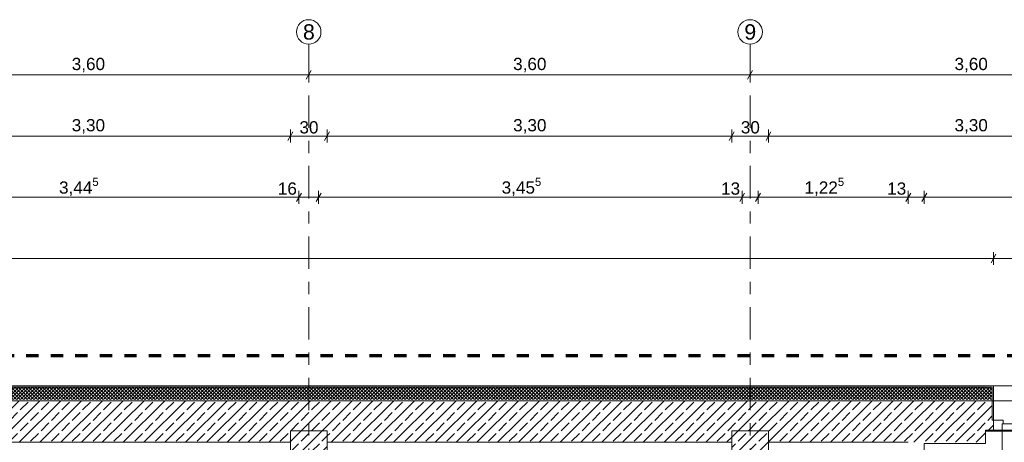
# Model space of a CAD drawing. Header units: metres. Extents: x -3.6 to 84.5, y -11 to 16.8.
# Tile 32 of 78: x 23.4 to 31.4, y 13.4 to 16.8. Entities that reach past the tile are written whole.
import ezdxf

# ---------------------------------------------------------------- set-up
doc = ezdxf.new("R2010")
doc.units = ezdxf.units.M
doc.header["$MEASUREMENT"] = 0
doc.linetypes.add('Strichlinie doppelt', pattern=[0.546806, 0.264583, -0.105833, 0.070556, -0.105833])
doc.linetypes.add('Strichlinie eng', pattern=[0.115, 0.075, -0.04])
for name, color, linetype in [('152 - Bemaßung_ Beschriftung.Ausbau', 7, 'Continuous'), ('301 - Elemente.Linie', 7, 'Continuous'), ('451 - Universal.Achsen Raster', 7, 'Continuous'), ('603 - Struktur.Bodenplatte_ Decke Roh', 7, 'Continuous'), ('604 - Struktur.Wand Aussen', 7, 'Continuous'), ('605 - Struktur.Wand Innen', 7, 'Continuous'), ('607 - Struktur.Stütze', 7, 'Continuous'), ('650 - Abdeckung.Fußboden Aufbau', 7, 'Continuous')]:
    doc.layers.add(name, color=color, linetype=linetype)
doc.styles.add('ERSTELLTER_STIL_2', font='txt')
doc.dimstyles.new('ERSTELLTER_STIL__1', dxfattribs={"dimtxt": 0.1, "dimasz": 0.0532, "dimexe": 0.18, "dimexo": 0.0625, "dimgap": 0, "dimtad": 1, "dimtih": 1, "dimtoh": 1, "dimzin": 0, "dimdsep": 46, "dimtxsty": 'ERSTELLTER_STIL_2', "dimblk": 'ARROWHEAD_2', "dimblk1": 'ARROWHEAD_2', "dimblk2": 'ARROWHEAD_2', "dimcen": 0.09, "dimse1": 1, "dimse2": 1, "dimclrd": 7, "dimclre": 7, "dimclrt": 7, "dimazin": 0, "dimtfac": 1, "dimtdec": 4, "dimtmove": 0, "dimatfit": 3, "dimfxl": 1, "dimtolj": 1, "dimtzin": 0, "dimarcsym": 0})
doc.dimstyles.new('ERSTELLTER_STIL__11', dxfattribs={"dimtxt": 0.1, "dimasz": 0.0532, "dimexe": 0.18, "dimexo": 0.0625, "dimgap": 0, "dimtad": 1, "dimtih": 1, "dimtoh": 1, "dimzin": 0, "dimdsep": 46, "dimtxsty": 'ERSTELLTER_STIL_2', "dimblk": 'ARROWHEAD_2', "dimblk1": 'ARROWHEAD_2', "dimblk2": 'ARROWHEAD_2', "dimcen": 0.09, "dimse1": 1, "dimse2": 1, "dimclrd": 256, "dimclre": 256, "dimclrt": 256, "dimazin": 0, "dimtfac": 1, "dimtdec": 4, "dimtmove": 0, "dimatfit": 3, "dimfxl": 1, "dimtolj": 1, "dimtzin": 0, "dimarcsym": 0})
doc.dimstyles.new('ERSTELLTER_STIL__2', dxfattribs={"dimtxt": 0.1, "dimasz": 0.0532, "dimexe": 0.18, "dimexo": 0.0625, "dimgap": 0, "dimtad": 1, "dimtih": 1, "dimtoh": 1, "dimzin": 0, "dimdsep": 46, "dimtxsty": 'ERSTELLTER_STIL_2', "dimblk": 'ARROWHEAD_2', "dimblk1": 'ARROWHEAD_2', "dimblk2": 'ARROWHEAD_2', "dimcen": 0.09, "dimse1": 1, "dimse2": 1, "dimclrd": 7, "dimclre": 7, "dimclrt": 7, "dimazin": 0, "dimtfac": 1, "dimtdec": 4, "dimtmove": 2, "dimatfit": 3, "dimfxl": 1, "dimtolj": 1, "dimtzin": 0, "dimarcsym": 0})
pattern_1 = [(0, (0, 0), (0, 0.08660254), [0, -0.05]), (0, (0.025, 0.0433), (0, 0.08660254), [0, -0.05])]
pattern_2 = [(225, (0, 0), (-0.014142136, 0.014142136), []), (315, (0, 0), (0.014142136, 0.014142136), [])]
pattern_3 = [(45, (0, 0), (-0.0848528, 0.0848528), []), (45, (-0.04243, 0.04243), (-0.0848528, 0.0848528), [0.09, -0.03])]

# ---------------------------------------------------------------- blocks, each defined once
blk = doc.blocks.new('*D38')
at = {"layer": '152 - Bemaßung_ Beschriftung.Ausbau', "color": 160, "linetype": 'Continuous', "lineweight": 5, "true_color": 0x3232ff}
for p, q in [((22.1502, 16.39), (22.1098, 16.32)), ((22.13, 16.3025), (22.13, 16.4075)), ((25.7502, 16.39), (25.7098, 16.32)), ((25.73, 16.3025), (25.73, 16.4075)), ((22.13, 16.355), (25.73, 16.355))]:
    blk.add_line(p, q, dxfattribs=at)
at = {"layer": '152 - Bemaßung_ Beschriftung.Ausbau', "color": 160, "lineweight": 5, "true_color": 0x3232ff, "insert": (23.797, 16.375), "char_height": 0.1, "attachment_point": 7, "style": 'ERSTELLTER_STIL_2'}
blk.add_mtext('\\A1;{\\pql;\\fArial|b0|i0|c0|p38;3,60}', dxfattribs=at)
blk = doc.blocks.new('ARROWHEAD_2')
at = {"color": 0, "linetype": 'Continuous', "lineweight": 0}
for p, q in [((0, 0), (-1, 0)), ((-0.38, -0.66), (0.38, 0.66))]:
    blk.add_line(p, q, dxfattribs=at)
blk = doc.blocks.new('*D39')
at = {"layer": '152 - Bemaßung_ Beschriftung.Ausbau', "color": 160, "linetype": 'Continuous', "lineweight": 5, "true_color": 0x3232ff}
for p, q in [((25.7502, 16.39), (25.7098, 16.32)), ((25.73, 16.3025), (25.73, 16.4075)), ((29.3502, 16.39), (29.3098, 16.32)), ((29.33, 16.3025), (29.33, 16.4075)), ((25.73, 16.355), (29.33, 16.355))]:
    blk.add_line(p, q, dxfattribs=at)
at = {"layer": '152 - Bemaßung_ Beschriftung.Ausbau', "color": 160, "lineweight": 5, "true_color": 0x3232ff, "insert": (27.397, 16.375), "char_height": 0.1, "attachment_point": 7, "style": 'ERSTELLTER_STIL_2'}
blk.add_mtext('\\A1;{\\pql;\\fArial|b0|i0|c0|p38;3,60}', dxfattribs=at)
blk = doc.blocks.new('*D40')
at = {"layer": '152 - Bemaßung_ Beschriftung.Ausbau', "color": 160, "linetype": 'Continuous', "lineweight": 5, "true_color": 0x3232ff}
for p, q in [((29.3502, 16.39), (29.3098, 16.32)), ((29.33, 16.3025), (29.33, 16.4075)), ((32.9502, 16.39), (32.9098, 16.32)), ((32.93, 16.3025), (32.93, 16.4075)), ((29.33, 16.355), (32.93, 16.355))]:
    blk.add_line(p, q, dxfattribs=at)
at = {"layer": '152 - Bemaßung_ Beschriftung.Ausbau', "color": 160, "lineweight": 5, "true_color": 0x3232ff, "insert": (30.997, 16.375), "char_height": 0.1, "attachment_point": 7, "style": 'ERSTELLTER_STIL_2'}
blk.add_mtext('\\A1;{\\pql;\\fArial|b0|i0|c0|p38;3,60}', dxfattribs=at)
blk = doc.blocks.new('*D153')
at = {"layer": '152 - Bemaßung_ Beschriftung.Ausbau', "color": 7, "linetype": 'Continuous', "lineweight": 5}
for p, q in [((22.28, 15.8025), (22.28, 15.9075)), ((25.58, 15.8025), (25.58, 15.9075)), ((22.3002, 15.89), (22.2598, 15.82)), ((22.28, 15.855), (25.58, 15.855)), ((25.6002, 15.89), (25.5598, 15.82))]:
    blk.add_line(p, q, dxfattribs=at)
at = {"layer": '152 - Bemaßung_ Beschriftung.Ausbau', "color": 7, "lineweight": 5, "insert": (23.797, 15.875), "char_height": 0.1, "attachment_point": 7, "style": 'ERSTELLTER_STIL_2'}
blk.add_mtext('\\A1;{\\pql;\\fArial|b0|i0|c0|p38;3,30}', dxfattribs=at)
blk = doc.blocks.new('*D154')
at = {"layer": '152 - Bemaßung_ Beschriftung.Ausbau', "color": 7, "linetype": 'Continuous', "lineweight": 5}
for p, q in [((25.58, 15.8025), (25.58, 15.9075)), ((25.88, 15.8025), (25.88, 15.9075)), ((25.6002, 15.89), (25.5598, 15.82)), ((25.58, 15.855), (25.88, 15.855)), ((25.9002, 15.89), (25.8598, 15.82))]:
    blk.add_line(p, q, dxfattribs=at)
at = {"layer": '152 - Bemaßung_ Beschriftung.Ausbau', "color": 7, "lineweight": 5, "insert": (25.6541, 15.875), "char_height": 0.1, "attachment_point": 7, "style": 'ERSTELLTER_STIL_2'}
blk.add_mtext('\\A1;{\\pql;\\fArial|b0|i0|c0|p38;30}', dxfattribs=at)
blk = doc.blocks.new('*D155')
at = {"layer": '152 - Bemaßung_ Beschriftung.Ausbau', "color": 7, "linetype": 'Continuous', "lineweight": 5}
for p, q in [((25.88, 15.8025), (25.88, 15.9075)), ((29.18, 15.8025), (29.18, 15.9075)), ((25.9002, 15.89), (25.8598, 15.82)), ((25.88, 15.855), (29.18, 15.855)), ((29.2002, 15.89), (29.1598, 15.82))]:
    blk.add_line(p, q, dxfattribs=at)
at = {"layer": '152 - Bemaßung_ Beschriftung.Ausbau', "color": 7, "lineweight": 5, "insert": (27.397, 15.875), "char_height": 0.1, "attachment_point": 7, "style": 'ERSTELLTER_STIL_2'}
blk.add_mtext('\\A1;{\\pql;\\fArial|b0|i0|c0|p38;3,30}', dxfattribs=at)
blk = doc.blocks.new('*D156')
at = {"layer": '152 - Bemaßung_ Beschriftung.Ausbau', "color": 7, "linetype": 'Continuous', "lineweight": 5}
for p, q in [((29.18, 15.8025), (29.18, 15.9075)), ((29.48, 15.8025), (29.48, 15.9075)), ((29.2002, 15.89), (29.1598, 15.82)), ((29.18, 15.855), (29.48, 15.855)), ((29.5002, 15.89), (29.4598, 15.82))]:
    blk.add_line(p, q, dxfattribs=at)
at = {"layer": '152 - Bemaßung_ Beschriftung.Ausbau', "color": 7, "lineweight": 5, "insert": (29.2541, 15.875), "char_height": 0.1, "attachment_point": 7, "style": 'ERSTELLTER_STIL_2'}
blk.add_mtext('\\A1;{\\pql;\\fArial|b0|i0|c0|p38;30}', dxfattribs=at)
blk = doc.blocks.new('*D157')
at = {"layer": '152 - Bemaßung_ Beschriftung.Ausbau', "color": 7, "linetype": 'Continuous', "lineweight": 5}
for p, q in [((29.48, 15.8025), (29.48, 15.9075)), ((32.78, 15.8025), (32.78, 15.9075)), ((29.5002, 15.89), (29.4598, 15.82)), ((29.48, 15.855), (32.78, 15.855)), ((32.8002, 15.89), (32.7598, 15.82))]:
    blk.add_line(p, q, dxfattribs=at)
at = {"layer": '152 - Bemaßung_ Beschriftung.Ausbau', "color": 7, "lineweight": 5, "insert": (30.997, 15.875), "char_height": 0.1, "attachment_point": 7, "style": 'ERSTELLTER_STIL_2'}
blk.add_mtext('\\A1;{\\pql;\\fArial|b0|i0|c0|p38;3,30}', dxfattribs=at)
blk = doc.blocks.new('*D178')
at = {"layer": '152 - Bemaßung_ Beschriftung.Ausbau', "color": 7, "linetype": 'Continuous', "lineweight": 5}
for p, q in [((-0.1048, 14.89), (-0.1452, 14.82)), ((-0.125, 14.8025), (-0.125, 14.9075)), ((0.0052, 14.89), (-0.0352, 14.82)), ((-0.015, 14.8025), (-0.015, 14.9075)), ((-0.1592, 14.855), (-0.125, 14.855)), ((-0.125, 14.855), (-0.015, 14.855)), ((-0.015, 14.855), (31.315, 14.855))]:
    blk.add_line(p, q, dxfattribs=at)
at = {"layer": '152 - Bemaßung_ Beschriftung.Ausbau', "color": 7, "lineweight": 5, "insert": (-0.1401, 14.8645), "char_height": 0.1, "attachment_point": 7, "style": 'ERSTELLTER_STIL_2'}
blk.add_mtext('\\A1;{\\pql;\\fArial|b0|i0|c0|p38;11}', dxfattribs=at)
blk = doc.blocks.new('*D179')
at = {"layer": '152 - Bemaßung_ Beschriftung.Ausbau', "color": 7, "linetype": 'Continuous', "lineweight": 5}
for p, q in [((0.0052, 14.89), (-0.0352, 14.82)), ((-0.015, 14.855), (31.315, 14.855))]:
    blk.add_line(p, q, dxfattribs=at)
blk = doc.blocks.new('*D180')
at = {"layer": '152 - Bemaßung_ Beschriftung.Ausbau', "color": 7, "linetype": 'Continuous', "lineweight": 5}
for p, q in [((0.0052, 14.89), (-0.0352, 14.82)), ((31.3352, 14.89), (31.2948, 14.82)), ((31.315, 14.8025), (31.315, 14.9075)), ((-0.015, 14.855), (31.315, 14.855))]:
    blk.add_line(p, q, dxfattribs=at)
at = {"layer": '152 - Bemaßung_ Beschriftung.Ausbau', "color": 7, "lineweight": 5, "insert": (15.479, 14.875), "char_height": 0.1, "attachment_point": 7, "style": 'ERSTELLTER_STIL_2'}
blk.add_mtext('\\A1;{\\pql;\\fArial|b0|i0|c0|p38;31,33}', dxfattribs=at)
blk = doc.blocks.new('*D181')
at = {"layer": '152 - Bemaßung_ Beschriftung.Ausbau', "color": 7, "linetype": 'Continuous', "lineweight": 5}
for p, q in [((31.3352, 14.89), (31.2948, 14.82)), ((32.1702, 14.89), (32.1298, 14.82)), ((32.15, 14.8025), (32.15, 14.9075)), ((31.315, 14.855), (32.15, 14.855))]:
    blk.add_line(p, q, dxfattribs=at)
at = {"layer": '152 - Bemaßung_ Beschriftung.Ausbau', "color": 7, "lineweight": 5, "char_height": 0.1, "attachment_point": 7, "style": 'ERSTELLTER_STIL_2'}
for s, insert in [('\\A1;{\\pql;\\fArial|b0|i0|c0|p38;83\\fArial|b0|i0|c0|p38;\\A1{\\H.66x;\\S5^  ;}}', (31.6316, 14.8733)), ('\\A1;{\\pql;\\fArial|b0|i0|c0|p38;97\\fArial|b0|i0|c0|p38;\\A1{\\H.66x;\\S5^  ;}}', (31.6316, 14.7334))]:
    blk.add_mtext(s, dxfattribs=dict(at, insert=insert))
blk = doc.blocks.new('*D258')
at = {"layer": '152 - Bemaßung_ Beschriftung.Ausbau', "color": 7, "linetype": 'Continuous', "lineweight": 5}
for p, q in [((22.2252, 15.39), (22.1848, 15.32)), ((22.205, 15.3025), (22.205, 15.4075)), ((22.205, 15.355), (25.65, 15.355)), ((25.6702, 15.39), (25.6298, 15.32)), ((25.65, 15.3025), (25.65, 15.4075))]:
    blk.add_line(p, q, dxfattribs=at)
at = {"layer": '152 - Bemaßung_ Beschriftung.Ausbau', "color": 7, "lineweight": 5, "char_height": 0.1, "attachment_point": 7, "style": 'ERSTELLTER_STIL_2'}
for s, insert in [('\\A1;{\\pql;\\fArial|b0|i0|c0|p38;3,44\\fArial|b0|i0|c0|p38;\\A1{\\H.66x;\\S5^  ;}}', (23.6935, 15.3556)), ('\\A1;{\\pql;\\fArial|b0|i0|c0|p38;16}', (25.478, 15.375))]:
    blk.add_mtext(s, dxfattribs=dict(at, insert=insert))
blk = doc.blocks.new('*D259')
at = {"layer": '152 - Bemaßung_ Beschriftung.Ausbau', "color": 7, "linetype": 'Continuous', "lineweight": 5}
for p, q in [((25.6702, 15.39), (25.6298, 15.32)), ((25.65, 15.3025), (25.65, 15.4075)), ((25.65, 15.355), (25.81, 15.355)), ((25.8302, 15.39), (25.7898, 15.32)), ((25.81, 15.3025), (25.81, 15.4075))]:
    blk.add_line(p, q, dxfattribs=at)
blk = doc.blocks.new('*D260')
at = {"layer": '152 - Bemaßung_ Beschriftung.Ausbau', "color": 7, "linetype": 'Continuous', "lineweight": 5}
for p, q in [((25.8302, 15.39), (25.7898, 15.32)), ((25.81, 15.3025), (25.81, 15.4075)), ((25.81, 15.355), (29.265, 15.355)), ((29.2852, 15.39), (29.2448, 15.32)), ((29.265, 15.3025), (29.265, 15.4075))]:
    blk.add_line(p, q, dxfattribs=at)
at = {"layer": '152 - Bemaßung_ Beschriftung.Ausbau', "color": 7, "lineweight": 5, "char_height": 0.1, "attachment_point": 7, "style": 'ERSTELLTER_STIL_2'}
for s, insert in [('\\A1;{\\pql;\\fArial|b0|i0|c0|p38;3,45\\fArial|b0|i0|c0|p38;\\A1{\\H.66x;\\S5^  ;}}', (27.3035, 15.3556)), ('\\A1;{\\pql;\\fArial|b0|i0|c0|p38;13}', (29.093, 15.375))]:
    blk.add_mtext(s, dxfattribs=dict(at, insert=insert))
blk = doc.blocks.new('*D261')
at = {"layer": '152 - Bemaßung_ Beschriftung.Ausbau', "color": 7, "linetype": 'Continuous', "lineweight": 5}
for p, q in [((29.2852, 15.39), (29.2448, 15.32)), ((29.265, 15.3025), (29.265, 15.4075)), ((29.265, 15.355), (29.395, 15.355)), ((29.4152, 15.39), (29.3748, 15.32)), ((29.395, 15.3025), (29.395, 15.4075))]:
    blk.add_line(p, q, dxfattribs=at)
blk = doc.blocks.new('*D262')
at = {"layer": '152 - Bemaßung_ Beschriftung.Ausbau', "color": 7, "linetype": 'Continuous', "lineweight": 5}
for p, q in [((29.4152, 15.39), (29.3748, 15.32)), ((29.395, 15.3025), (29.395, 15.4075)), ((29.395, 15.355), (30.62, 15.355)), ((30.6402, 15.39), (30.5998, 15.32)), ((30.62, 15.3025), (30.62, 15.4075))]:
    blk.add_line(p, q, dxfattribs=at)
at = {"layer": '152 - Bemaßung_ Beschriftung.Ausbau', "color": 7, "lineweight": 5, "char_height": 0.1, "attachment_point": 7, "style": 'ERSTELLTER_STIL_2'}
for s, insert in [('\\A1;{\\pql;\\fArial|b0|i0|c0|p38;1,22\\fArial|b0|i0|c0|p38;\\A1{\\H.66x;\\S5^  ;}}', (29.7735, 15.3556)), ('\\A1;{\\pql;\\fArial|b0|i0|c0|p38;13}', (30.448, 15.375))]:
    blk.add_mtext(s, dxfattribs=dict(at, insert=insert))
blk = doc.blocks.new('*D263')
at = {"layer": '152 - Bemaßung_ Beschriftung.Ausbau', "color": 7, "linetype": 'Continuous', "lineweight": 5}
for p, q in [((30.6402, 15.39), (30.5998, 15.32)), ((30.62, 15.3025), (30.62, 15.4075)), ((30.62, 15.355), (30.75, 15.355)), ((30.7702, 15.39), (30.7298, 15.32)), ((30.75, 15.3025), (30.75, 15.4075))]:
    blk.add_line(p, q, dxfattribs=at)
blk = doc.blocks.new('*D264')
at = {"layer": '152 - Bemaßung_ Beschriftung.Ausbau', "color": 7, "linetype": 'Continuous', "lineweight": 5}
for p, q in [((30.7702, 15.39), (30.7298, 15.32)), ((30.75, 15.3025), (30.75, 15.4075)), ((30.75, 15.355), (32.86, 15.355)), ((32.8802, 15.39), (32.8398, 15.32)), ((32.86, 15.3025), (32.86, 15.4075))]:
    blk.add_line(p, q, dxfattribs=at)
at = {"layer": '152 - Bemaßung_ Beschriftung.Ausbau', "color": 7, "lineweight": 5, "char_height": 0.1, "attachment_point": 7, "style": 'ERSTELLTER_STIL_2'}
for s, insert in [('\\A1;{\\pql;\\fArial|b0|i0|c0|p38;2,11}', (31.6011, 15.375)), ('\\A1;{\\pql;\\fArial|b0|i0|c0|p38;15}', (32.688, 15.375))]:
    blk.add_mtext(s, dxfattribs=dict(at, insert=insert))

msp = doc.modelspace()

# ---------------------------------------------------------------- hatches: boundary and pattern name
at = {"layer": '604 - Struktur.Wand Aussen', "linetype": 'Continuous', "lineweight": 0, "true_color": 0x000000}
h = msp.add_hatch(dxfattribs=at)
h.set_pattern_fill('Verputz_0001', color=18, style=0, pattern_type=2)
h.set_pattern_definition(pattern_1)
h.paths.add_polyline_path([(31.2503, 13.815), (22.13, 13.815), (22.13, 13.805), (31.2503, 13.805)])
h = msp.add_hatch(dxfattribs=at)
h.set_pattern_fill('Dämmung__hart_2_0001', color=18, style=0, pattern_type=2)
h.set_pattern_definition(pattern_2)
h.paths.add_polyline_path([(31.2503, 13.805), (22.13, 13.805), (22.13, 13.705), (31.2503, 13.705)])
h = msp.add_hatch(dxfattribs=at)
h.set_pattern_fill('Beton__Stahlbeton_0001', color=18, style=0, pattern_type=2)
h.set_pattern_definition(pattern_3)
h.paths.add_polyline_path([(22.13, 13.45), (22.28, 13.45), (22.28, 13.355), (25.58, 13.355), (25.58, 13.45), (25.88, 13.45), (25.88, 13.355), (29.18, 13.355), (29.18, 13.45), (29.48, 13.45), (29.48, 13.355), (31.2503, 13.355), (31.2503, 13.695), (22.13, 13.695)])
at = {"layer": '605 - Struktur.Wand Innen', "linetype": 'Continuous', "lineweight": 0, "true_color": 0x000000}
h = msp.add_hatch(dxfattribs=at)
h.set_pattern_fill('Verputz_0001', color=18, style=0, pattern_type=2)
h.set_pattern_definition(pattern_1)
h.paths.add_polyline_path([(31.2503, 13.805), (31.305, 13.805), (31.305, 13.815), (31.2503, 13.815)])
h = msp.add_hatch(dxfattribs=at)
h.set_pattern_fill('Verputz_0001', color=18, style=0, pattern_type=2)
h.set_pattern_definition(pattern_1)
h.paths.add_polyline_path([(31.305, 13.815), (31.305, 13.535), (31.315, 13.535), (31.315, 13.815)])
h = msp.add_hatch(dxfattribs=at)
h.set_pattern_fill('Dämmung__hart_2_0001', color=18, style=0, pattern_type=2)
h.set_pattern_definition(pattern_2)
h.paths.add_polyline_path([(31.2503, 13.805), (31.2503, 13.705), (31.305, 13.705), (31.305, 13.805)])
h = msp.add_hatch(dxfattribs=at)
h.set_pattern_fill('Beton__Stahlbeton_0001', color=18, style=0, pattern_type=2)
h.set_pattern_definition(pattern_3)
h.paths.add_polyline_path([(31.2503, 13.455), (31.315, 13.455), (31.315, 13.535), (31.305, 13.535), (31.305, 13.695), (31.2503, 13.695)])
h = msp.add_hatch(dxfattribs=at)
h.set_pattern_fill('Gips_0001', color=18, style=0, pattern_type=2)
h.set_pattern_definition([(45, (0, 0), (-0.01767767, 0.01767767), [0, -0.025])])
h.paths.add_polyline_path([(31.2503, 13.455), (31.2503, 13.445), (31.355, 13.445), (31.355, 13.455), (31.315, 13.455)])
at = {"layer": '607 - Struktur.Stütze', "linetype": 'Continuous', "lineweight": 0, "true_color": 0x000000}
h = msp.add_hatch(dxfattribs=at)
h.set_pattern_fill('Beton__Stahlbeton_0001', color=18, style=0, pattern_type=2)
h.set_pattern_definition(pattern_3)
h.paths.add_polyline_path([(25.58, 13), (25.88, 13), (25.88, 13.45), (25.58, 13.45)])
h = msp.add_hatch(dxfattribs=at)
h.set_pattern_fill('Beton__Stahlbeton_0001', color=18, style=0, pattern_type=2)
h.set_pattern_definition(pattern_3)
h.paths.add_polyline_path([(29.18, 13), (29.48, 13), (29.48, 13.45), (29.18, 13.45)])

# ---------------------------------------------------------------- linework, layer by layer
at = {"layer": '301 - Elemente.Linie', "color": 160, "linetype": 'Strichlinie eng', "lineweight": 70, "true_color": 0x3232ff, "flags": 128}
msp.add_lwpolyline([(15.0261, 14.065), (32.7919, 14.065), (32.7919, -0.365), (15.0261, -0.365)], close=True, dxfattribs=at)
at = {"layer": '451 - Universal.Achsen Raster', "color": 160, "linetype": 'Strichlinie doppelt', "lineweight": 9, "true_color": 0x3232ff}
for p, q in [((25.73, 16.355), (25.73, 16.605)), ((29.33, 16.355), (29.33, 16.605)), ((25.73, -10.585), (25.73, 16.355)), ((29.33, -10.585), (29.33, 16.355))]:
    msp.add_line(p, q, dxfattribs=at)
at = {"layer": '451 - Universal.Achsen Raster', "color": 160, "linetype": 'Continuous', "lineweight": 9, "true_color": 0x3232ff}
for centre in [(25.73, 16.705), (29.33, 16.705)]:
    msp.add_circle(centre, 0.1, dxfattribs=at)
at = {"layer": '451 - Universal.Achsen Raster', "color": 160, "linetype": 'Strichlinie doppelt', "lineweight": 9, "true_color": 0x3232ff}
for p in [(25.73, 16.355), (25.73, 16.355), (29.33, 16.355), (29.33, 16.355)]:
    msp.add_point(p, dxfattribs=at)
at = {"layer": '603 - Struktur.Bodenplatte_ Decke Roh', "color": 7, "linetype": 'Continuous', "lineweight": 13, "flags": 128}
msp.add_lwpolyline([(-0.015, 0.005), (52.315, 0.005), (52.315, 0.045), (54.38, 0.045), (54.38, 0.005), (62.275, 0.005), (62.275, 13.695), (-0.015, 13.695)], close=True, dxfattribs=at)
at = {"layer": '604 - Struktur.Wand Aussen', "color": 7, "linetype": 'Continuous', "lineweight": 13}
msp.add_line((31.2503, 13.805), (22.13, 13.805), dxfattribs=at)
at = {"layer": '604 - Struktur.Wand Aussen', "color": 7, "linetype": 'Continuous', "lineweight": 18}
for p, q in [((31.2503, 13.695), (22.13, 13.695)), ((22.28, 13.355), (25.58, 13.355)), ((25.88, 13.355), (29.18, 13.355)), ((29.48, 13.355), (30.62, 13.355))]:
    msp.add_line(p, q, dxfattribs=at)
at = {"layer": '604 - Struktur.Wand Aussen', "color": 7, "linetype": 'Continuous', "lineweight": 13, "flags": 128}
msp.add_lwpolyline([(31.2503, 13.815), (22.13, 13.815)], dxfattribs=at)
at = {"layer": '604 - Struktur.Wand Aussen', "color": 7, "linetype": 'Continuous', "lineweight": 18, "flags": 128}
msp.add_lwpolyline([(31.2503, 13.455), (31.2503, 13.355)], dxfattribs=at)
at = {"layer": '605 - Struktur.Wand Innen', "color": 7, "linetype": 'Continuous', "lineweight": 13}
for p, q in [((31.305, 13.815), (31.315, 13.815)), ((31.315, 13.805), (31.315, 13.815)), ((31.315, 13.805), (31.315, 13.815)), ((31.305, 13.805), (31.2503, 13.805)), ((31.305, 13.805), (31.305, 13.535)), ((31.315, 13.705), (31.315, 13.805)), ((31.315, 13.705), (31.315, 13.805)), ((31.315, 13.695), (31.315, 13.705)), ((31.315, 13.695), (31.315, 13.705)), ((31.315, 13.535), (31.315, 13.695)), ((31.315, 13.535), (31.315, 13.695)), ((31.305, 13.535), (31.315, 13.535)), ((31.315, 13.535), (31.395, 13.535)), ((31.315, 13.455), (31.315, 13.535)), ((31.395, 13.505), (31.385, 13.505)), ((31.385, 13.505), (31.385, 13.455)), ((32.08, 13.505), (31.385, 13.505)), ((31.385, 13.505), (31.385, 13.455)), ((31.395, 13.535), (31.395, 13.505)), ((31.355, 13.455), (31.315, 13.455)), ((31.385, 13.455), (31.315, 13.455)), ((31.355, 13.455), (31.315, 13.455)), ((31.355, 13.455), (31.315, 13.455)), ((31.355, 13.445), (31.355, 13.455)), ((31.355, 13.445), (31.355, 13.455)), ((31.385, 13.455), (32.08, 13.455)), ((31.385, 13.455), (31.385, 12.76))]:
    msp.add_line(p, q, dxfattribs=at)
at = {"layer": '605 - Struktur.Wand Innen', "color": 7, "linetype": 'Continuous', "lineweight": 9}
for p, q in [((32.15, 13.815), (31.315, 13.815)), ((32.11, 13.445), (31.355, 13.445))]:
    msp.add_line(p, q, dxfattribs=at)
at = {"layer": '605 - Struktur.Wand Innen', "color": 7, "linetype": 'Continuous', "lineweight": 18}
for p, q in [((31.305, 13.695), (31.2503, 13.695)), ((31.315, 13.455), (31.315, 13.535)), ((31.315, 13.455), (31.315, 13.535)), ((31.315, 13.455), (31.315, 13.535)), ((31.2503, 13.455), (31.315, 13.455))]:
    msp.add_line(p, q, dxfattribs=at)
at = {"layer": '605 - Struktur.Wand Innen', "color": 7, "linetype": 'Continuous', "lineweight": 13, "flags": 128}
for points in [[(31.305, 13.815), (31.2503, 13.815)], [(31.2503, 13.455), (31.2503, 13.445)], [(31.2503, 13.445), (31.355, 13.445)]]:
    msp.add_lwpolyline(points, dxfattribs=at)
at = {"layer": '605 - Struktur.Wand Innen', "color": 7, "linetype": 'Continuous', "lineweight": 9}
msp.add_arc((31.385, 13.455), 0.695, 270, 0, dxfattribs=at)
at = {"layer": '607 - Struktur.Stütze', "color": 7, "linetype": 'Continuous', "lineweight": 13, "flags": 128}
for points in [[(25.58, 13), (25.88, 13), (25.88, 13.45), (25.58, 13.45)], [(29.18, 13), (29.48, 13), (29.48, 13.45), (29.18, 13.45)]]:
    msp.add_lwpolyline(points, close=True, dxfattribs=at)
at = {"layer": '650 - Abdeckung.Fußboden Aufbau', "color": 7, "linetype": 'Continuous', "lineweight": 13, "flags": 128}
msp.add_lwpolyline([(31.805, 8.12), (31.805, 8.31), (32.77, 8.31), (32.77, 8.51), (32.86, 8.51), (32.86, 12.99), (32.77, 12.99), (32.77, 13.345), (32.2303, 13.345), (32.2303, 13.445), (31.2503, 13.445), (31.2503, 13.345), (30.75, 13.345), (30.75, 8.31)], dxfattribs=at)

# ---------------------------------------------------------------- texts
at = {"layer": '451 - Universal.Achsen Raster', "color": 160, "lineweight": 9, "true_color": 0x3232ff, "char_height": 0.125, "attachment_point": 1, "style": 'ERSTELLTER_STIL_2'}
for s, insert in [('\\A1;{\\pql;\\pt0;\\fArial|b0|i0|c0|p38;8}', (25.6826, 16.7675)), ('\\A1;{\\pql;\\pt0;\\fArial|b0|i0|c0|p38;9}', (29.2826, 16.7675))]:
    msp.add_mtext(s, dxfattribs=dict(at, insert=insert))

# ---------------------------------------------------------------- dimensions: what is measured, and where the dimension line sits
at = {"layer": '152 - Bemaßung_ Beschriftung.Ausbau', "color": 160, "linetype": 'Continuous', "lineweight": 5, "true_color": 0x3232ff}
for base, p1, p2, picture, middle in [((25.73, 16.355), (22.13, 16.355), (25.73, 16.355), '*D38', (23.9268, 16.425)), ((29.33, 16.355), (25.73, 16.355), (29.33, 16.355), '*D39', (27.5268, 16.425)), ((32.93, 16.355), (29.33, 16.355), (32.93, 16.355), '*D40', (31.1268, 16.425))]:
    dim = msp.add_linear_dim(base=base, p1=p1, p2=p2, dimstyle='ERSTELLTER_STIL__11', dxfattribs=at)
    dim.commit()
    dim.dimension.update_dxf_attribs({"geometry": picture, "text_midpoint": middle, "dimtype": 160})
at = {"layer": '152 - Bemaßung_ Beschriftung.Ausbau', "color": 7, "linetype": 'Continuous', "lineweight": 5}
for base, p1, p2, dimstyle, picture, middle in [((25.58, 15.855), (22.28, 13.45), (25.58, 13.45), 'ERSTELLTER_STIL__1', '*D153', (23.9268, 15.925)), ((25.88, 15.855), (25.58, 13.45), (25.88, 13.45), 'ERSTELLTER_STIL__1', '*D154', (25.7303, 15.925)), ((29.18, 15.855), (25.88, 13.45), (29.18, 13.45), 'ERSTELLTER_STIL__1', '*D155', (27.5268, 15.925)), ((29.48, 15.855), (29.18, 13.45), (29.48, 13.45), 'ERSTELLTER_STIL__1', '*D156', (29.3303, 15.925)), ((32.78, 15.855), (29.48, 13.45), (32.78, 13.45), 'ERSTELLTER_STIL__1', '*D157', (31.1268, 15.925)), ((25.649989, 15.355), (22.20498896, 10.65499113), (25.649989, 10.74998226), 'ERSTELLTER_STIL__1', '*D258', (23.95847347, 15.425)), ((29.2649889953, 15.355), (25.8099889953, 10.7499822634), (29.2649889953, 10.6549911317), 'ERSTELLTER_STIL__1', '*D260', (27.5684734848, 15.4250000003)), ((30.6199889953, 15.355), (29.3949889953, 10.6549911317), (30.6199889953, 10.8275), 'ERSTELLTER_STIL__1', '*D262', (30.0384734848, 15.4250000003)), ((32.86, 15.355), (30.75, 10.8275), (32.86, 10.75), 'ERSTELLTER_STIL__1', '*D264', (31.731, 15.425)), ((25.81, 15.355), (25.65, 10.75), (25.81, 10.75), 'ERSTELLTER_STIL__1', '*D259', (25.5542, 15.425)), ((29.395, 15.355), (29.265, 10.655), (29.395, 10.655), 'ERSTELLTER_STIL__1', '*D261', (29.1692, 15.425)), ((30.75, 15.355), (30.62, 10.8275), (30.75, 10.8275), 'ERSTELLTER_STIL__1', '*D263', (30.5242, 15.425)), ((32.1499889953, 14.855), (31.3149889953, 13.455), (32.1499889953, 13.455), 'ERSTELLTER_STIL__1', '*D181', (31.8428552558, 14.9250000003)), ((-0.015, 14.855), (-0.125, 13.805), (-0.015, 6.855), 'ERSTELLTER_STIL__2', '*D178', (-0.0639, 14.9145)), ((31.315, 14.855), (-0.015, 13.695), (31.315, 13.455), 'ERSTELLTER_STIL__1', '*D180', (15.647, 14.925)), ((-0.015, 14.855), (-0.015, 6.855), (-0.015, 13.695), 'ERSTELLTER_STIL__1', '*D179', (-0.018146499, 14.9250000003))]:
    dim = msp.add_linear_dim(base=base, p1=p1, p2=p2, dimstyle=dimstyle, dxfattribs=at)
    dim.commit()
    dim.dimension.update_dxf_attribs({"geometry": picture, "text_midpoint": middle, "dimtype": 160})

doc.saveas('drawing.dxf')
